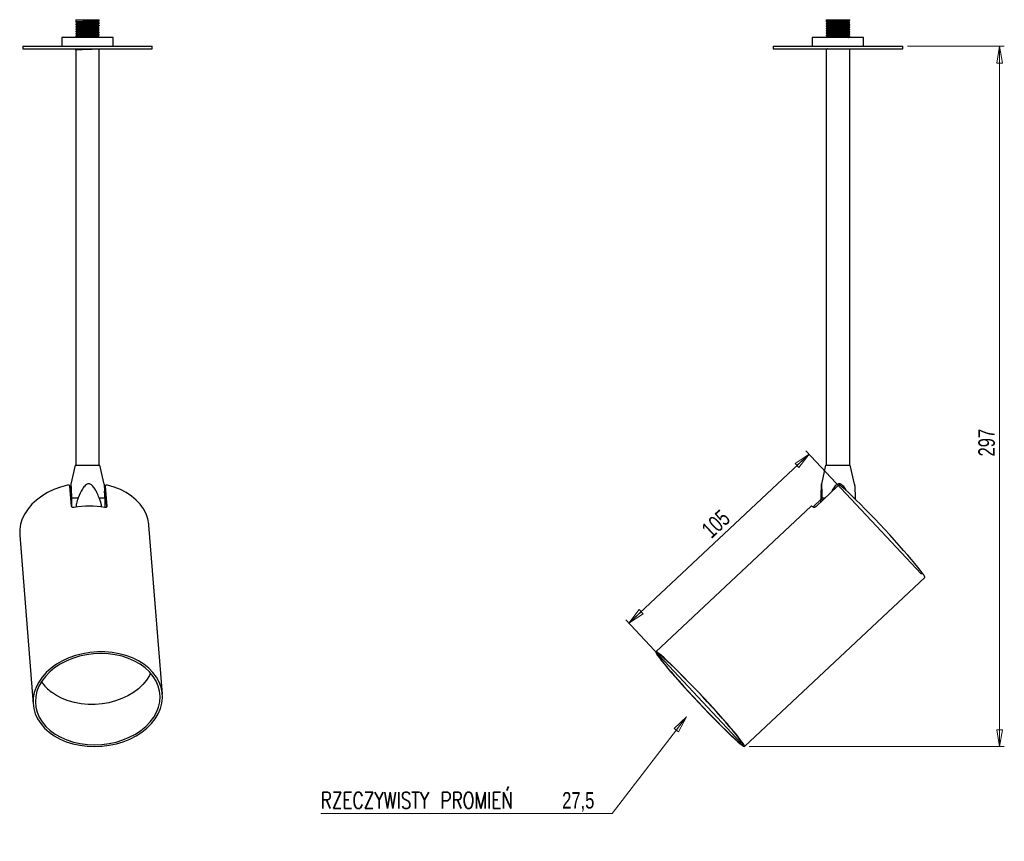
# Model space of a CAD drawing. Header units: millimetres. Extents: x 534 to 880, y 329 to 637.
# Tile 1 of 3: x 534 to 742, y 329 to 504. Entities that reach past the tile are written whole.
import ezdxf

# ---------------------------------------------------------------- set-up
doc = ezdxf.new("R2010")
doc.units = ezdxf.units.MM
doc.styles.add('SLDTEXTSTYLE0', font='TXT', dxfattribs={"width": 0.75})
doc.styles.add('SLDTEXTSTYLE1', font='TXT', dxfattribs={"width": 0.75, "bigfont": 'bigfont'})
doc.dimstyles.new('SLDDIMSTYLE0', dxfattribs={"dimtxt": 3.5, "dimasz": 3.556, "dimexe": 0, "dimexo": 0.0625, "dimgap": 0.875, "dimtad": 1, "dimdec": 0, "dimlfac": 2, "dimrnd": 1e-09, "dimzin": 12, "dimdsep": 46, "dimtxsty": 'SLDTEXTSTYLE0', "dimblk1": 'CLOSED', "dimblk2": 'CLOSED', "dimsah": 1, "dimcen": 0.09, "dimadec": 0, "dimazin": 3, "dimtfac": 1, "dimtdec": 0, "dimtofl": 0, "dimtmove": 0, "dimatfit": 3, "dimldrblk": 'CLOSED', "dimfxl": 0, "dimfrac": 2, "dimtolj": 1, "dimtzin": 12, "dimarcsym": 0})
doc.dimstyles.new('SLDDIMSTYLE1', dxfattribs={"dimtxt": 3.5, "dimasz": 3.556, "dimexe": 0, "dimexo": 0.0625, "dimgap": 0.875, "dimtad": 0, "dimtih": 1, "dimtoh": 1, "dimdec": 1, "dimlfac": 2, "dimrnd": 1e-09, "dimzin": 12, "dimdsep": 46, "dimtxsty": 'SLDTEXTSTYLE0', "dimblk1": 'CLOSED', "dimblk2": 'CLOSED', "dimsah": 1, "dimcen": 0, "dimadec": 0, "dimazin": 3, "dimtfac": 1, "dimtdec": 1, "dimtofl": 0, "dimtmove": 0, "dimatfit": 3, "dimldrblk": 'CLOSED', "dimfxl": 0, "dimfrac": 2, "dimtolj": 1, "dimtzin": 12, "dimarcsym": 0})

# ---------------------------------------------------------------- blocks, each defined once
blk = doc.blocks.new('_Closed')
at = {"color": 0, "linetype": 'ByBlock', "lineweight": -2}
for p, q in [((-1, 0.166667), (0, 0)), ((-1, 0.166667), (-1, -0.166667)), ((0, 0), (-1, -0.166667)), ((0, 0), (-1, 0))]:
    blk.add_line(p, q, dxfattribs=at)
blk = doc.blocks.new('_D')
at = {"color": 7, "linetype": 'Continuous', "lineweight": 0}
for p, q in [((662.85, 375.71), (701.1, 411.56)), ((724.94, 386.13), (700.41, 412.29)), ((686.69, 350.28), (662.17, 376.44))]:
    blk.add_line(p, q, dxfattribs=at)
at = {"color": 7, "linetype": 'Continuous', "lineweight": 18, "xscale": 3.556, "yscale": 3.556}
for p, rotation in [((701.1, 411.56, -134.01), 43.15044657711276), ((662.85, 375.71, -134.01), 223.1504465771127)]:
    blk.add_blockref('_Closed', p, dxfattribs=dict(at, rotation=rotation))
at = {"color": 7, "linetype": 'Continuous', "lineweight": 18, "insert": (677.95, 396.05), "char_height": 3.5, "attachment_point": 1, "rotation": 43.1504, "style": 'SLDTEXTSTYLE0'}
blk.add_mtext('105', dxfattribs=at)
blk = doc.blocks.new('_D_1')
at = {"color": 7, "linetype": 'Continuous', "lineweight": 0}
for p, q in [((675.06, 355.8), (659.33, 335.35)), ((659.33, 335.35), (597.47, 335.35))]:
    blk.add_line(p, q, dxfattribs=at)
at = {"color": 7, "linetype": 'Continuous', "lineweight": 18, "xscale": 3.556, "yscale": 3.556, "rotation": 52.41719681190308}
blk.add_blockref('_Closed', (675.06, 355.8, -1.02), dxfattribs=at)
at = {"color": 7, "linetype": 'Continuous', "lineweight": 18, "char_height": 3.5, "attachment_point": 1}
for s, insert, style in [('RZECZYWISTY PROMIEŃ', (597.47, 339.87), 'SLDTEXTSTYLE1'), ('27,5', (648.69, 339.87), 'SLDTEXTSTYLE0')]:
    blk.add_mtext(s, dxfattribs=dict(at, insert=insert, style=style))
blk = doc.blocks.new('_D_2')
at = {"color": 7, "linetype": 'Continuous', "lineweight": 0}
for p, q in [((721.95, 498.08), (742.49, 498.08)), ((741.49, 498.08), (741.49, 349.55)), ((688.38, 349.55), (742.49, 349.55))]:
    blk.add_line(p, q, dxfattribs=at)
at = {"color": 7, "linetype": 'Continuous', "lineweight": 18, "xscale": 3.556, "yscale": 3.556}
for p, rotation in [((741.49, 498.08, -134.01), 90.00000000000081), ((741.49, 349.55, -134.01), 270.0000000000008)]:
    blk.add_blockref('_Closed', p, dxfattribs=dict(at, rotation=rotation))
at = {"color": 7, "linetype": 'Continuous', "lineweight": 18, "insert": (736.98, 411.07), "char_height": 3.5, "attachment_point": 1, "rotation": 90, "style": 'SLDTEXTSTYLE0'}
blk.add_mtext('297', dxfattribs=at)

msp = doc.modelspace()

# ---------------------------------------------------------------- linework, layer by layer
at = {"color": 7, "linetype": 'Continuous', "lineweight": 25}
for p, q in [((545.5, 503.731), (545.5, 503.293)), ((545.5, 503.731), (550.493, 503.731)), ((545.5, 503.731), (545.576, 503.711)), ((550.493, 503.475), (550.493, 503.731)), ((704.701, 503.731), (704.701, 503.35)), ((704.701, 503.731), (709.701, 503.731)), ((709.43, 503.319), (709.43, 503.442)), ((709.701, 503.6), (709.701, 503.731)), ((545.493, 503.287), (545.493, 503.225)), ((545.493, 502.787), (545.493, 502.725)), ((545.493, 502.287), (545.493, 502.225)), ((545.493, 501.787), (545.493, 501.725)), ((545.5, 503.293), (545.522, 503.287)), ((545.767, 503.065), (545.767, 502.94)), ((545.767, 502.565), (545.767, 502.44)), ((545.767, 502.065), (545.767, 501.94)), ((545.767, 501.565), (545.767, 501.44)), ((550.223, 503.194), (550.223, 503.317)), ((550.223, 502.694), (550.223, 502.817)), ((550.223, 502.194), (550.223, 502.317)), ((550.223, 501.694), (550.223, 501.817)), ((550.493, 502.975), (550.493, 503.037)), ((550.493, 502.475), (550.493, 502.537)), ((550.493, 501.975), (550.493, 502.037)), ((550.493, 501.475), (550.493, 501.537)), ((704.701, 502.912), (704.701, 502.85)), ((704.701, 502.412), (704.701, 502.35)), ((704.701, 501.912), (704.701, 501.85)), ((704.701, 501.412), (704.701, 501.35)), ((704.971, 503.194), (704.971, 503.071)), ((704.971, 502.694), (704.971, 502.571)), ((704.971, 502.194), (704.971, 502.071)), ((704.971, 501.694), (704.971, 501.571)), ((709.43, 502.819), (709.43, 502.942)), ((709.43, 502.319), (709.43, 502.442)), ((709.43, 501.819), (709.43, 501.942)), ((709.43, 501.319), (709.43, 501.442)), ((709.701, 503.1), (709.701, 503.162)), ((709.701, 502.6), (709.701, 502.662)), ((709.701, 502.1), (709.701, 502.162)), ((709.701, 501.6), (709.701, 501.662)), ((542.543, 499.981), (542.543, 498.081)), ((543.368, 499.981), (542.543, 499.981)), ((553.443, 499.981), (543.368, 499.981)), ((545.493, 501.287), (545.493, 501.225)), ((545.493, 500.787), (545.493, 500.725)), ((545.493, 500.287), (545.493, 500.225)), ((545.767, 501.065), (545.767, 500.94)), ((545.767, 500.565), (545.767, 500.44)), ((550.223, 501.194), (550.223, 501.317)), ((550.223, 500.694), (550.223, 500.817)), ((550.223, 500.194), (550.223, 500.317)), ((550.465, 500.037), (550.366, 500.012)), ((550.493, 500.975), (550.493, 501.037)), ((550.493, 500.475), (550.493, 500.537)), ((550.493, 499.981), (550.493, 500.037)), ((553.443, 498.081), (553.443, 499.981)), ((701.751, 499.981), (701.751, 498.081)), ((712.651, 499.981), (701.751, 499.981)), ((704.701, 500.912), (704.701, 500.85)), ((704.701, 500.412), (704.701, 500.35)), ((704.971, 501.194), (704.971, 501.071)), ((704.971, 500.694), (704.971, 500.571)), ((704.971, 500.194), (704.971, 500.071)), ((709.43, 500.819), (709.43, 500.942)), ((709.43, 500.319), (709.43, 500.442)), ((709.701, 501.1), (709.701, 501.162)), ((709.701, 500.6), (709.701, 500.662)), ((709.701, 500.1), (709.701, 500.162)), ((712.651, 498.081), (712.651, 499.981)), ((534.243, 498.081), (534.243, 497.581)), ((534.243, 498.081), (561.743, 498.081)), ((534.243, 497.581), (561.743, 497.581)), ((545.493, 497.581), (545.493, 409.231)), ((545.5, 497.293), (545.5, 497.581)), ((545.77, 497.449), (545.5, 497.293)), ((545.759, 497.581), (545.77, 497.574)), ((545.77, 497.574), (545.77, 497.449)), ((550.49, 497.542), (550.474, 497.551)), ((550.493, 409.231), (550.493, 497.537)), ((561.743, 497.581), (561.743, 498.081)), ((693.451, 498.081), (693.451, 497.581)), ((693.451, 498.081), (714.721, 498.081)), ((693.451, 497.581), (714.721, 497.581)), ((704.701, 497.412), (704.701, 409.231)), ((704.713, 497.417), (704.729, 497.412)), ((709.701, 409.231), (709.701, 497.581)), ((714.721, 498.081), (720.951, 498.081)), ((714.721, 497.581), (720.951, 497.581)), ((720.951, 497.581), (720.951, 498.081)), ((545.368, 409.231), (544.484, 405.22)), ((545.368, 409.231), (550.618, 409.231)), ((551.503, 405.22), (550.618, 409.231)), ((704.576, 409.231), (703.691, 405.22)), ((704.576, 409.231), (709.826, 409.231)), ((710.71, 405.22), (709.826, 409.231)), ((544.619, 400.485), (544.28, 404.753)), ((551.611, 403.353), (551.666, 404.142)), ((551.646, 402.394), (551.72, 403.459)), ((551.72, 403.459), (551.666, 404.142)), ((551.753, 404.121), (551.666, 404.142)), ((551.807, 403.438), (551.72, 403.459)), ((551.759, 404.787), (551.733, 404.406)), ((551.759, 404.753), (551.733, 404.373)), ((551.733, 404.373), (551.738, 404.405)), ((551.733, 404.373), (552.053, 400.346)), ((551.759, 404.753), (552.098, 400.485)), ((707.125, 404.753), (702.572, 400.485)), ((544.668, 402.327), (546.033, 402.327)), ((550.473, 402.327), (551.649, 402.327)), ((702.015, 400.485), (703.536, 401.91)), ((703.545, 402.327), (703.523, 401.377)), ((703.889, 401.719), (703.876, 402.327)), ((710.856, 402.327), (710.864, 401.997)), ((701.535, 400.511), (668.571, 369.61)), ((563.876, 360.667), (561.029, 396.519)), ((533.615, 394.343), (536.462, 358.49)), ((687.378, 349.547), (725.624, 385.4))]:
    msp.add_line(p, q, dxfattribs=at)
at = {"color": 8, "linetype": 'Continuous', "lineweight": 25}
for p, q in [((703.876, 402.327), (704.537, 402.327)), ((710.533, 402.327), (710.856, 402.327)), ((552.094, 400.416), (552.098, 400.485)), ((702.015, 400.485), (702.23, 400.255))]:
    msp.add_line(p, q, dxfattribs=at)
at = {"color": 7, "linetype": 'Continuous', "lineweight": 25, "flags": 128}
for points in [[(543.747, 404.984), (542.273, 404.572), (540.865, 404.044), (539.539, 403.406), (538.312, 402.666), (537.2, 401.833), (536.218, 400.919), (535.378, 399.934), (534.69, 398.892), (534.164, 397.806), (533.805, 396.69), (533.62, 395.557), (533.609, 394.423), (533.615, 394.343)], [(561.029, 396.519), (561.013, 396.69), (560.81, 397.806), (560.434, 398.892), (559.891, 399.934), (559.188, 400.919), (558.332, 401.833), (557.336, 402.666), (556.212, 403.406), (554.975, 404.044), (553.639, 404.572), (552.223, 404.984)], [(725.624, 385.4), (725.64, 385.451), (725.575, 385.643), (725.39, 385.959), (725.088, 386.397), (724.674, 386.95), (724.151, 387.612), (723.526, 388.373), (722.809, 389.225), (722.007, 390.156), (721.131, 391.154), (720.193, 392.207), (719.203, 393.301), (718.176, 394.423), (717.124, 395.557), (716.06, 396.69), (714.998, 397.806), (713.952, 398.892), (712.934, 399.934), (711.959, 400.919), (711.038, 401.833), (710.184, 402.666), (709.406, 403.406), (708.716, 404.044), (708.121, 404.572), (707.63, 404.984)], [(702.081, 400.24), (701.906, 400.364), (701.763, 400.453), (701.652, 400.507), (701.575, 400.524), (701.535, 400.511)], [(549.472, 349.534), (551.039, 349.599), (552.596, 349.795), (554.12, 350.118), (555.593, 350.564), (556.996, 351.128), (558.309, 351.802), (559.516, 352.578), (560.602, 353.445), (561.551, 354.391), (562.352, 355.406), (562.994, 356.474), (563.469, 357.584), (563.771, 358.719), (563.895, 359.865), (563.841, 361.008), (563.608, 362.132), (563.2, 363.222), (562.622, 364.266), (561.881, 365.248), (560.988, 366.156), (559.954, 366.978), (558.793, 367.704), (557.519, 368.324), (556.149, 368.83), (554.701, 369.216), (553.194, 369.476), (551.648, 369.606), (550.082, 369.606), (548.518, 369.476), (546.975, 369.216), (545.473, 368.83), (544.033, 368.324), (542.673, 367.704), (541.411, 366.978), (540.262, 366.156), (539.243, 365.248), (538.367, 364.266), (537.644, 363.222), (537.085, 362.132), (536.696, 361.008), (536.482, 359.865), (536.447, 358.719), (536.592, 357.584), (536.913, 356.474), (537.406, 355.406), (538.067, 354.391), (538.885, 353.445), (539.85, 352.578), (540.949, 351.802), (542.169, 351.128), (543.493, 350.564), (544.904, 350.118), (546.384, 349.795), (547.913, 349.599), (549.472, 349.534)], [(549.497, 349.899), (551.036, 349.965), (552.563, 350.16), (554.057, 350.483), (555.499, 350.929), (556.869, 351.491), (558.148, 352.164), (559.319, 352.936), (560.367, 353.798), (561.276, 354.739), (562.036, 355.745), (562.635, 356.802), (563.065, 357.898), (563.321, 359.016), (563.399, 360.141), (563.298, 361.259), (563.02, 362.354), (562.568, 363.412), (561.948, 364.418), (561.169, 365.358), (560.241, 366.221), (559.177, 366.993), (557.991, 367.665), (556.699, 368.228), (555.319, 368.674), (553.87, 368.997), (552.37, 369.192), (550.841, 369.257), (549.302, 369.192), (547.775, 368.997), (546.281, 368.674), (544.839, 368.228), (543.469, 367.665), (542.19, 366.993), (541.019, 366.221), (539.971, 365.358), (539.062, 364.418), (538.302, 363.412), (537.703, 362.354), (537.273, 361.259), (537.017, 360.141), (536.939, 359.016), (537.04, 357.898), (537.318, 356.802), (537.77, 355.745), (538.39, 354.739), (539.169, 353.798), (540.097, 352.936), (541.161, 352.164), (542.347, 351.491), (543.638, 350.929), (545.018, 350.483), (546.468, 350.16), (547.968, 349.965), (549.497, 349.899)], [(687.339, 349.534), (687.394, 349.599), (687.327, 349.795), (687.137, 350.118), (686.828, 350.564), (686.404, 351.128), (685.87, 351.802), (685.233, 352.578), (684.501, 353.445), (683.684, 354.391), (682.793, 355.406), (681.839, 356.474), (680.835, 357.584), (679.793, 358.719), (678.727, 359.865), (677.652, 361.008), (676.581, 362.132), (675.528, 363.222), (674.507, 364.266), (673.532, 365.248), (672.614, 366.156), (671.766, 366.978), (670.999, 367.704), (670.323, 368.324), (669.746, 368.83), (669.277, 369.216), (668.922, 369.476), (668.684, 369.606), (668.567, 369.606), (668.574, 369.476), (668.702, 369.216), (668.952, 368.83), (669.319, 368.324), (669.799, 367.704), (670.386, 366.978), (671.071, 366.156), (671.847, 365.248), (672.702, 364.266), (673.626, 363.222), (674.607, 362.132), (675.632, 361.008), (676.687, 359.865), (677.759, 358.719), (678.834, 357.584), (679.898, 356.474), (680.936, 355.406), (681.936, 354.391), (682.884, 353.445), (683.769, 352.578), (684.578, 351.802), (685.3, 351.128), (685.928, 350.564), (686.451, 350.118), (686.864, 349.795), (687.161, 349.599), (687.339, 349.534)], [(686.998, 349.899), (687.051, 349.965), (686.982, 350.16), (686.79, 350.483), (686.48, 350.929), (686.054, 351.491), (685.519, 352.164), (684.882, 352.936), (684.152, 353.798), (683.338, 354.739), (682.452, 355.745), (681.505, 356.802), (680.51, 357.898), (679.481, 359.016), (678.432, 360.141), (677.376, 361.259), (676.329, 362.354), (675.304, 363.412), (674.315, 364.418), (673.375, 365.358), (672.498, 366.221), (671.694, 366.993), (670.976, 367.665), (670.352, 368.228), (669.832, 368.674), (669.421, 368.997), (669.126, 369.192), (668.951, 369.257), (668.898, 369.192), (668.967, 368.997), (669.159, 368.674), (669.469, 368.228), (669.895, 367.665), (670.43, 366.993), (671.067, 366.221), (671.797, 365.358), (672.611, 364.418), (673.497, 363.412), (674.444, 362.354), (675.439, 361.259), (676.468, 360.141), (677.517, 359.016), (678.573, 357.898), (679.62, 356.802), (680.646, 355.745), (681.635, 354.739), (682.574, 353.798), (683.452, 352.936), (684.255, 352.164), (684.973, 351.491), (685.597, 350.929), (686.118, 350.483), (686.528, 350.16), (686.823, 349.965), (686.998, 349.899)], [(561.378, 365.13), (561.126, 364.617), (560.497, 363.616), (559.715, 362.67), (558.789, 361.793), (557.734, 360.997), (556.563, 360.293), (555.294, 359.692), (553.944, 359.201), (552.532, 358.827), (551.077, 358.576), (549.602, 358.451), (548.125, 358.455), (546.668, 358.586), (545.251, 358.843), (543.895, 359.223), (542.617, 359.72), (541.437, 360.328), (540.371, 361.036)]]:
    msp.add_lwpolyline(points, dxfattribs=at)
at = {"color": 7, "linetype": 'Continuous', "lineweight": 25}
for centre, radius, start, end in [((548.392, 381.949), 18.575, 79.95152, 100.04848), ((545.706, 368.264), 8.984, 213.60927, 233.56638)]:
    msp.add_arc(centre, radius, start, end, dxfattribs=at)
for points, knots in [([(550.448, 503.471), (550.435, 503.464), (550.404, 503.446), (549.924, 503.418), (549.146, 503.387), (548.178, 503.356), (547.187, 503.324), (546.31, 503.293), (545.722, 503.262), (545.455, 503.239), (545.513, 503.227), (545.522, 503.225)], [0, 0, 0, 0, 0.08622283, 0.2134386, 0.34065437, 0.46787014, 0.59508592, 0.72230169, 0.84951746, 0.97673323, 1, 1, 1, 1]), ([(550.219, 503.314), (550.264, 503.34), (550.354, 503.393), (550.445, 503.445), (550.49, 503.471)], [0, 0, 0, 0, 0.4999665, 1, 1, 1, 1]), ([(709.655, 503.596), (709.643, 503.589), (709.611, 503.571), (709.132, 503.543), (708.353, 503.512), (707.385, 503.481), (706.394, 503.449), (705.518, 503.418), (704.925, 503.387), (704.657, 503.363), (704.729, 503.349), (704.746, 503.346)], [0, 0, 0, 0, 0.084721, 0.209721, 0.334721, 0.459721, 0.584721, 0.709721, 0.834721, 0.959721, 1, 1, 1, 1]), ([(709.389, 503.439), (709.378, 503.432), (709.35, 503.415), (708.923, 503.387), (708.229, 503.356), (707.365, 503.324), (706.482, 503.293), (705.699, 503.262), (705.175, 503.231), (704.937, 503.208), (704.989, 503.196), (704.997, 503.194)], [0, 0, 0, 0, 0.0853003, 0.2126726, 0.340045, 0.4674174, 0.5947898, 0.7221622, 0.8495345, 0.9769069, 1, 1, 1, 1]), ([(709.426, 503.439), (709.471, 503.465), (709.562, 503.518), (709.652, 503.57), (709.697, 503.596)], [0, 0, 0, 0, 0.4999665, 1, 1, 1, 1]), ([(550.465, 503.037), (550.451, 503.029), (550.422, 503.01), (549.926, 502.981), (549.146, 502.949), (548.178, 502.918), (547.187, 502.887), (546.31, 502.856), (545.722, 502.824), (545.455, 502.802), (545.513, 502.789), (545.522, 502.787)], [0, 0, 0, 0, 0.10213848, 0.22713848, 0.35213848, 0.47713848, 0.60213848, 0.72713848, 0.85213848, 0.97713848, 1, 1, 1, 1]), ([(550.448, 502.971), (550.435, 502.964), (550.404, 502.946), (549.924, 502.918), (549.146, 502.887), (548.178, 502.856), (547.187, 502.824), (546.31, 502.793), (545.722, 502.762), (545.455, 502.739), (545.513, 502.727), (545.522, 502.725)], [0, 0, 0, 0, 0.08622283, 0.2134386, 0.34065437, 0.46787014, 0.59508592, 0.72230169, 0.84951746, 0.97673323, 1, 1, 1, 1]), ([(550.465, 502.537), (550.451, 502.529), (550.422, 502.51), (549.926, 502.481), (549.146, 502.449), (548.178, 502.418), (547.187, 502.387), (546.31, 502.356), (545.722, 502.324), (545.455, 502.302), (545.513, 502.289), (545.522, 502.287)], [0, 0, 0, 0, 0.10213848, 0.22713848, 0.35213848, 0.47713848, 0.60213848, 0.72713848, 0.85213848, 0.97713848, 1, 1, 1, 1]), ([(550.448, 502.471), (550.435, 502.464), (550.404, 502.446), (549.924, 502.418), (549.146, 502.387), (548.178, 502.356), (547.187, 502.324), (546.31, 502.293), (545.722, 502.262), (545.455, 502.239), (545.513, 502.227), (545.522, 502.225)], [0, 0, 0, 0, 0.0862228, 0.2134386, 0.3406544, 0.4678701, 0.5950859, 0.7223017, 0.8495175, 0.9767332, 1, 1, 1, 1]), ([(550.465, 502.037), (550.451, 502.029), (550.422, 502.01), (549.926, 501.981), (549.146, 501.949), (548.178, 501.918), (547.187, 501.887), (546.31, 501.856), (545.722, 501.824), (545.455, 501.802), (545.513, 501.789), (545.522, 501.787)], [0, 0, 0, 0, 0.10213848, 0.22713848, 0.35213848, 0.47713848, 0.60213848, 0.72713848, 0.85213848, 0.97713848, 1, 1, 1, 1]), ([(550.448, 501.971), (550.435, 501.964), (550.404, 501.946), (549.924, 501.918), (549.146, 501.887), (548.178, 501.856), (547.187, 501.824), (546.31, 501.793), (545.722, 501.762), (545.455, 501.739), (545.513, 501.727), (545.522, 501.725)], [0, 0, 0, 0, 0.0862228, 0.2134386, 0.3406544, 0.4678701, 0.5950859, 0.7223017, 0.8495175, 0.9767332, 1, 1, 1, 1]), ([(550.465, 501.537), (550.451, 501.529), (550.422, 501.51), (549.926, 501.481), (549.146, 501.449), (548.178, 501.418), (547.187, 501.387), (546.31, 501.356), (545.722, 501.324), (545.455, 501.302), (545.513, 501.289), (545.522, 501.287)], [0, 0, 0, 0, 0.1021385, 0.2271385, 0.3521385, 0.4771385, 0.6021385, 0.7271385, 0.8521385, 0.9771385, 1, 1, 1, 1]), ([(550.448, 501.471), (550.435, 501.464), (550.404, 501.446), (549.924, 501.418), (549.146, 501.387), (548.178, 501.356), (547.187, 501.324), (546.31, 501.293), (545.722, 501.262), (545.455, 501.239), (545.513, 501.227), (545.522, 501.225)], [0, 0, 0, 0, 0.0862228, 0.2134386, 0.3406544, 0.4678701, 0.5950859, 0.7223017, 0.8495175, 0.9767332, 1, 1, 1, 1]), ([(545.782, 502.934), (545.738, 502.908), (545.653, 502.858), (545.569, 502.809), (545.529, 502.786)], [0, 0, 0, 0, 0.5281278, 1, 1, 1, 1]), ([(545.782, 502.434), (545.738, 502.408), (545.653, 502.358), (545.569, 502.309), (545.529, 502.286)], [0, 0, 0, 0, 0.5281278, 1, 1, 1, 1]), ([(545.782, 501.934), (545.738, 501.908), (545.653, 501.858), (545.569, 501.809), (545.529, 501.786)], [0, 0, 0, 0, 0.5281278, 1, 1, 1, 1]), ([(545.782, 501.434), (545.738, 501.408), (545.653, 501.358), (545.569, 501.309), (545.529, 501.286)], [0, 0, 0, 0, 0.5281278, 1, 1, 1, 1]), ([(545.532, 503.211), (545.576, 503.185), (545.666, 503.133), (545.755, 503.081), (545.799, 503.055)], [0, 0, 0, 0, 0.5000072, 1, 1, 1, 1]), ([(545.532, 502.711), (545.576, 502.685), (545.666, 502.633), (545.755, 502.581), (545.799, 502.555)], [0, 0, 0, 0, 0.5000072, 1, 1, 1, 1]), ([(545.532, 502.211), (545.576, 502.185), (545.666, 502.133), (545.755, 502.081), (545.799, 502.055)], [0, 0, 0, 0, 0.5000072, 1, 1, 1, 1]), ([(545.532, 501.711), (545.576, 501.685), (545.666, 501.633), (545.755, 501.581), (545.799, 501.555)], [0, 0, 0, 0, 0.5000072, 1, 1, 1, 1]), ([(550.198, 503.194), (550.186, 503.185), (550.159, 503.166), (549.717, 503.137), (549.021, 503.106), (548.158, 503.074), (547.274, 503.043), (546.493, 503.012), (545.964, 502.981), (545.725, 502.956), (545.789, 502.943), (545.805, 502.939)], [0, 0, 0, 0, 0.1007051, 0.2235173, 0.3463296, 0.4691418, 0.591954, 0.7147662, 0.8375784, 0.9603906, 1, 1, 1, 1]), ([(550.198, 502.694), (550.186, 502.685), (550.159, 502.666), (549.717, 502.637), (549.021, 502.606), (548.158, 502.574), (547.274, 502.543), (546.493, 502.512), (545.964, 502.481), (545.725, 502.456), (545.789, 502.443), (545.805, 502.439)], [0, 0, 0, 0, 0.1007051, 0.2235173, 0.3463296, 0.4691418, 0.591954, 0.7147662, 0.8375784, 0.9603906, 1, 1, 1, 1]), ([(550.198, 502.194), (550.186, 502.185), (550.159, 502.166), (549.717, 502.137), (549.021, 502.106), (548.158, 502.074), (547.274, 502.043), (546.493, 502.012), (545.964, 501.981), (545.725, 501.956), (545.789, 501.943), (545.805, 501.939)], [0, 0, 0, 0, 0.1007051, 0.2235173, 0.3463296, 0.4691418, 0.591954, 0.7147662, 0.8375784, 0.9603906, 1, 1, 1, 1]), ([(550.198, 501.694), (550.186, 501.685), (550.159, 501.666), (549.717, 501.637), (549.021, 501.606), (548.158, 501.574), (547.274, 501.543), (546.493, 501.512), (545.964, 501.481), (545.725, 501.456), (545.789, 501.443), (545.805, 501.439)], [0, 0, 0, 0, 0.1007051, 0.2235173, 0.3463296, 0.4691418, 0.591954, 0.7147662, 0.8375784, 0.9603906, 1, 1, 1, 1]), ([(550.181, 503.314), (550.17, 503.307), (550.142, 503.29), (549.715, 503.262), (549.021, 503.231), (548.158, 503.199), (547.274, 503.168), (546.493, 503.137), (545.964, 503.106), (545.725, 503.081), (545.789, 503.068), (545.805, 503.064)], [0, 0, 0, 0, 0.08377943, 0.20888089, 0.33398235, 0.45908381, 0.58418527, 0.70928673, 0.83438819, 0.95948964, 1, 1, 1, 1]), ([(550.181, 502.814), (550.17, 502.807), (550.142, 502.79), (549.715, 502.762), (549.021, 502.731), (548.158, 502.699), (547.274, 502.668), (546.493, 502.637), (545.964, 502.606), (545.725, 502.581), (545.789, 502.568), (545.805, 502.564)], [0, 0, 0, 0, 0.0837794, 0.2088809, 0.3339824, 0.4590838, 0.5841853, 0.7092867, 0.8343882, 0.9594896, 1, 1, 1, 1]), ([(550.181, 502.314), (550.17, 502.307), (550.142, 502.29), (549.715, 502.262), (549.021, 502.231), (548.158, 502.199), (547.274, 502.168), (546.493, 502.137), (545.964, 502.106), (545.725, 502.081), (545.789, 502.068), (545.805, 502.064)], [0, 0, 0, 0, 0.0837794, 0.2088809, 0.3339824, 0.4590838, 0.5841853, 0.7092867, 0.8343882, 0.9594896, 1, 1, 1, 1]), ([(550.181, 501.814), (550.17, 501.807), (550.142, 501.79), (549.715, 501.762), (549.021, 501.731), (548.158, 501.699), (547.274, 501.668), (546.493, 501.637), (545.964, 501.606), (545.725, 501.581), (545.789, 501.568), (545.805, 501.564)], [0, 0, 0, 0, 0.0837794, 0.2088809, 0.3339824, 0.4590838, 0.5841853, 0.7092867, 0.8343882, 0.9594896, 1, 1, 1, 1]), ([(550.219, 502.814), (550.264, 502.84), (550.354, 502.893), (550.445, 502.945), (550.49, 502.971)], [0, 0, 0, 0, 0.4999665, 1, 1, 1, 1]), ([(550.219, 502.314), (550.264, 502.34), (550.354, 502.393), (550.445, 502.445), (550.49, 502.471)], [0, 0, 0, 0, 0.4999665, 1, 1, 1, 1]), ([(550.219, 501.814), (550.264, 501.84), (550.354, 501.893), (550.445, 501.945), (550.49, 501.971)], [0, 0, 0, 0, 0.4999665, 1, 1, 1, 1]), ([(550.219, 501.314), (550.264, 501.34), (550.354, 501.393), (550.445, 501.445), (550.49, 501.471)], [0, 0, 0, 0, 0.4999665, 1, 1, 1, 1]), ([(550.49, 503.042), (550.445, 503.068), (550.356, 503.119), (550.267, 503.171), (550.223, 503.196)], [0, 0, 0, 0, 0.5071961, 1, 1, 1, 1]), ([(550.49, 502.542), (550.445, 502.568), (550.356, 502.619), (550.267, 502.671), (550.223, 502.696)], [0, 0, 0, 0, 0.5071961, 1, 1, 1, 1]), ([(550.49, 502.042), (550.445, 502.068), (550.356, 502.119), (550.267, 502.171), (550.223, 502.196)], [0, 0, 0, 0, 0.5071961, 1, 1, 1, 1]), ([(550.49, 501.542), (550.445, 501.568), (550.356, 501.619), (550.267, 501.671), (550.223, 501.696)], [0, 0, 0, 0, 0.5071961, 1, 1, 1, 1]), ([(709.672, 503.162), (709.659, 503.154), (709.629, 503.135), (709.134, 503.106), (708.353, 503.074), (707.385, 503.043), (706.395, 503.012), (705.517, 502.981), (704.929, 502.949), (704.662, 502.927), (704.72, 502.914), (704.729, 502.912)], [0, 0, 0, 0, 0.10213848, 0.22713848, 0.35213848, 0.47713848, 0.60213848, 0.72713848, 0.85213848, 0.97713848, 1, 1, 1, 1]), ([(709.672, 502.662), (709.659, 502.654), (709.629, 502.635), (709.134, 502.606), (708.353, 502.574), (707.385, 502.543), (706.395, 502.512), (705.517, 502.481), (704.929, 502.449), (704.662, 502.427), (704.72, 502.414), (704.729, 502.412)], [0, 0, 0, 0, 0.10213848, 0.22713848, 0.35213848, 0.47713848, 0.60213848, 0.72713848, 0.85213848, 0.97713848, 1, 1, 1, 1]), ([(709.672, 502.162), (709.659, 502.154), (709.629, 502.135), (709.134, 502.106), (708.353, 502.074), (707.385, 502.043), (706.395, 502.012), (705.517, 501.981), (704.929, 501.949), (704.662, 501.927), (704.72, 501.914), (704.729, 501.912)], [0, 0, 0, 0, 0.10213848, 0.22713848, 0.35213848, 0.47713848, 0.60213848, 0.72713848, 0.85213848, 0.97713848, 1, 1, 1, 1]), ([(709.672, 501.662), (709.659, 501.654), (709.629, 501.635), (709.134, 501.606), (708.353, 501.574), (707.385, 501.543), (706.395, 501.512), (705.517, 501.481), (704.929, 501.449), (704.662, 501.427), (704.72, 501.414), (704.729, 501.412)], [0, 0, 0, 0, 0.1021385, 0.2271385, 0.3521385, 0.4771385, 0.6021385, 0.7271385, 0.8521385, 0.9771385, 1, 1, 1, 1]), ([(709.655, 503.096), (709.643, 503.089), (709.611, 503.071), (709.132, 503.043), (708.353, 503.012), (707.385, 502.981), (706.394, 502.949), (705.518, 502.918), (704.925, 502.887), (704.657, 502.863), (704.729, 502.849), (704.746, 502.846)], [0, 0, 0, 0, 0.08472105, 0.20972105, 0.33472105, 0.45972105, 0.58472105, 0.70972105, 0.83472105, 0.95972105, 1, 1, 1, 1]), ([(709.655, 502.596), (709.643, 502.589), (709.611, 502.571), (709.132, 502.543), (708.353, 502.512), (707.385, 502.481), (706.394, 502.449), (705.518, 502.418), (704.925, 502.387), (704.657, 502.363), (704.729, 502.349), (704.746, 502.346)], [0, 0, 0, 0, 0.084721, 0.209721, 0.334721, 0.459721, 0.584721, 0.709721, 0.834721, 0.959721, 1, 1, 1, 1]), ([(709.655, 502.096), (709.643, 502.089), (709.611, 502.071), (709.132, 502.043), (708.353, 502.012), (707.385, 501.981), (706.394, 501.949), (705.518, 501.918), (704.925, 501.887), (704.657, 501.863), (704.729, 501.849), (704.746, 501.846)], [0, 0, 0, 0, 0.08472105, 0.20972105, 0.33472105, 0.45972105, 0.58472105, 0.70972105, 0.83472105, 0.95972105, 1, 1, 1, 1]), ([(709.655, 501.596), (709.643, 501.589), (709.611, 501.571), (709.132, 501.543), (708.353, 501.512), (707.385, 501.481), (706.394, 501.449), (705.518, 501.418), (704.925, 501.387), (704.657, 501.363), (704.729, 501.349), (704.746, 501.346)], [0, 0, 0, 0, 0.084721, 0.209721, 0.334721, 0.459721, 0.584721, 0.709721, 0.834721, 0.959721, 1, 1, 1, 1]), ([(704.704, 503.346), (704.749, 503.32), (704.838, 503.268), (704.927, 503.217), (704.971, 503.192)], [0, 0, 0, 0, 0.5073549, 1, 1, 1, 1]), ([(704.975, 503.073), (704.93, 503.047), (704.84, 502.995), (704.749, 502.943), (704.704, 502.917)], [0, 0, 0, 0, 0.4999669, 1, 1, 1, 1]), ([(704.704, 502.846), (704.749, 502.82), (704.838, 502.768), (704.927, 502.717), (704.971, 502.692)], [0, 0, 0, 0, 0.5073549, 1, 1, 1, 1]), ([(704.975, 502.573), (704.93, 502.547), (704.84, 502.495), (704.749, 502.443), (704.704, 502.417)], [0, 0, 0, 0, 0.4999669, 1, 1, 1, 1]), ([(704.704, 502.346), (704.749, 502.32), (704.838, 502.268), (704.927, 502.217), (704.971, 502.192)], [0, 0, 0, 0, 0.5073549, 1, 1, 1, 1]), ([(704.975, 502.073), (704.93, 502.047), (704.84, 501.995), (704.749, 501.943), (704.704, 501.917)], [0, 0, 0, 0, 0.4999669, 1, 1, 1, 1]), ([(704.704, 501.846), (704.749, 501.82), (704.838, 501.768), (704.927, 501.717), (704.971, 501.692)], [0, 0, 0, 0, 0.5073549, 1, 1, 1, 1]), ([(704.975, 501.573), (704.93, 501.547), (704.84, 501.495), (704.749, 501.443), (704.704, 501.417)], [0, 0, 0, 0, 0.4999669, 1, 1, 1, 1]), ([(704.704, 501.346), (704.749, 501.32), (704.838, 501.268), (704.927, 501.217), (704.971, 501.192)], [0, 0, 0, 0, 0.50735489, 1, 1, 1, 1]), ([(709.405, 503.319), (709.393, 503.31), (709.367, 503.291), (708.925, 503.262), (708.228, 503.231), (707.365, 503.199), (706.482, 503.168), (705.698, 503.137), (705.181, 503.106), (704.941, 503.085), (704.979, 503.074), (704.98, 503.073)], [0, 0, 0, 0, 0.104457, 0.2318447, 0.3592324, 0.48662, 0.6140077, 0.7413954, 0.8687831, 0.9961708, 1, 1, 1, 1]), ([(709.405, 502.819), (709.393, 502.81), (709.367, 502.791), (708.925, 502.762), (708.228, 502.731), (707.365, 502.699), (706.482, 502.668), (705.698, 502.637), (705.181, 502.606), (704.941, 502.585), (704.979, 502.574), (704.98, 502.573)], [0, 0, 0, 0, 0.104457, 0.2318447, 0.3592324, 0.48662, 0.6140077, 0.7413954, 0.8687831, 0.9961708, 1, 1, 1, 1]), ([(709.405, 502.319), (709.393, 502.31), (709.367, 502.291), (708.925, 502.262), (708.228, 502.231), (707.365, 502.199), (706.482, 502.168), (705.698, 502.137), (705.181, 502.106), (704.941, 502.085), (704.979, 502.074), (704.98, 502.073)], [0, 0, 0, 0, 0.10445698, 0.23184467, 0.35923236, 0.48662005, 0.61400774, 0.74139542, 0.86878311, 0.9961708, 1, 1, 1, 1]), ([(709.405, 501.819), (709.393, 501.81), (709.367, 501.791), (708.925, 501.762), (708.228, 501.731), (707.365, 501.699), (706.482, 501.668), (705.698, 501.637), (705.181, 501.606), (704.941, 501.585), (704.979, 501.574), (704.98, 501.573)], [0, 0, 0, 0, 0.10445698, 0.23184467, 0.35923236, 0.48662005, 0.61400774, 0.74139542, 0.86878311, 0.9961708, 1, 1, 1, 1]), ([(709.405, 501.319), (709.393, 501.31), (709.367, 501.291), (708.925, 501.262), (708.228, 501.231), (707.365, 501.199), (706.482, 501.168), (705.698, 501.137), (705.181, 501.106), (704.941, 501.085), (704.979, 501.074), (704.98, 501.073)], [0, 0, 0, 0, 0.10445698, 0.23184467, 0.35923236, 0.48662005, 0.61400774, 0.74139542, 0.86878311, 0.9961708, 1, 1, 1, 1]), ([(709.389, 502.939), (709.378, 502.932), (709.35, 502.915), (708.923, 502.887), (708.229, 502.856), (707.365, 502.824), (706.482, 502.793), (705.699, 502.762), (705.175, 502.731), (704.937, 502.708), (704.989, 502.696), (704.997, 502.694)], [0, 0, 0, 0, 0.0853003, 0.2126726, 0.340045, 0.4674174, 0.5947898, 0.7221622, 0.8495345, 0.9769069, 1, 1, 1, 1]), ([(709.389, 502.439), (709.378, 502.432), (709.35, 502.415), (708.923, 502.387), (708.229, 502.356), (707.365, 502.324), (706.482, 502.293), (705.699, 502.262), (705.175, 502.231), (704.937, 502.208), (704.989, 502.196), (704.997, 502.194)], [0, 0, 0, 0, 0.0853003, 0.2126726, 0.340045, 0.4674174, 0.5947898, 0.7221622, 0.8495345, 0.9769069, 1, 1, 1, 1]), ([(709.389, 501.939), (709.378, 501.932), (709.35, 501.915), (708.923, 501.887), (708.229, 501.856), (707.365, 501.824), (706.482, 501.793), (705.699, 501.762), (705.175, 501.731), (704.937, 501.708), (704.989, 501.696), (704.997, 501.694)], [0, 0, 0, 0, 0.0853003, 0.2126726, 0.340045, 0.4674174, 0.5947898, 0.7221622, 0.8495345, 0.9769069, 1, 1, 1, 1]), ([(709.389, 501.439), (709.378, 501.432), (709.35, 501.415), (708.923, 501.387), (708.229, 501.356), (707.365, 501.324), (706.482, 501.293), (705.699, 501.262), (705.175, 501.231), (704.937, 501.208), (704.989, 501.196), (704.997, 501.194)], [0, 0, 0, 0, 0.08530025, 0.21267263, 0.34004501, 0.46741739, 0.59478977, 0.72216215, 0.84953453, 0.97690691, 1, 1, 1, 1]), ([(709.426, 502.939), (709.471, 502.965), (709.562, 503.018), (709.652, 503.07), (709.697, 503.096)], [0, 0, 0, 0, 0.4999665, 1, 1, 1, 1]), ([(709.426, 502.439), (709.471, 502.465), (709.562, 502.518), (709.652, 502.57), (709.697, 502.596)], [0, 0, 0, 0, 0.4999665, 1, 1, 1, 1]), ([(709.426, 501.939), (709.471, 501.965), (709.562, 502.018), (709.652, 502.07), (709.697, 502.096)], [0, 0, 0, 0, 0.49996645, 1, 1, 1, 1]), ([(709.426, 501.439), (709.471, 501.465), (709.562, 501.518), (709.652, 501.57), (709.697, 501.596)], [0, 0, 0, 0, 0.49996645, 1, 1, 1, 1]), ([(709.697, 503.167), (709.652, 503.193), (709.563, 503.244), (709.474, 503.296), (709.43, 503.321)], [0, 0, 0, 0, 0.50719606, 1, 1, 1, 1]), ([(709.697, 502.667), (709.652, 502.693), (709.563, 502.744), (709.474, 502.796), (709.43, 502.821)], [0, 0, 0, 0, 0.5071961, 1, 1, 1, 1]), ([(709.697, 502.167), (709.652, 502.193), (709.563, 502.244), (709.474, 502.296), (709.43, 502.321)], [0, 0, 0, 0, 0.5071961, 1, 1, 1, 1]), ([(709.697, 501.667), (709.652, 501.693), (709.563, 501.744), (709.474, 501.796), (709.43, 501.821)], [0, 0, 0, 0, 0.5071961, 1, 1, 1, 1]), ([(709.697, 501.167), (709.652, 501.193), (709.563, 501.244), (709.474, 501.296), (709.43, 501.321)], [0, 0, 0, 0, 0.5071961, 1, 1, 1, 1]), ([(550.465, 501.037), (550.451, 501.029), (550.422, 501.01), (549.926, 500.981), (549.146, 500.949), (548.178, 500.918), (547.187, 500.887), (546.31, 500.856), (545.722, 500.824), (545.455, 500.802), (545.513, 500.789), (545.522, 500.787)], [0, 0, 0, 0, 0.1021385, 0.2271385, 0.3521385, 0.4771385, 0.6021385, 0.7271385, 0.8521385, 0.9771385, 1, 1, 1, 1]), ([(550.448, 500.971), (550.435, 500.964), (550.404, 500.946), (549.924, 500.918), (549.146, 500.887), (548.178, 500.856), (547.187, 500.824), (546.31, 500.793), (545.722, 500.762), (545.455, 500.739), (545.513, 500.727), (545.522, 500.725)], [0, 0, 0, 0, 0.0862228, 0.2134386, 0.3406544, 0.4678701, 0.5950859, 0.7223017, 0.8495175, 0.9767332, 1, 1, 1, 1]), ([(550.465, 500.537), (550.451, 500.529), (550.422, 500.51), (549.926, 500.481), (549.146, 500.449), (548.178, 500.418), (547.187, 500.387), (546.31, 500.356), (545.722, 500.324), (545.455, 500.302), (545.513, 500.289), (545.522, 500.287)], [0, 0, 0, 0, 0.1021385, 0.2271385, 0.3521385, 0.4771385, 0.6021385, 0.7271385, 0.8521385, 0.9771385, 1, 1, 1, 1]), ([(550.448, 500.471), (550.435, 500.464), (550.404, 500.446), (549.924, 500.418), (549.146, 500.387), (548.178, 500.356), (547.187, 500.324), (546.31, 500.293), (545.722, 500.262), (545.455, 500.239), (545.513, 500.227), (545.522, 500.225)], [0, 0, 0, 0, 0.0862228, 0.2134386, 0.3406544, 0.4678701, 0.5950859, 0.7223017, 0.8495175, 0.9767332, 1, 1, 1, 1]), ([(545.782, 500.934), (545.738, 500.908), (545.653, 500.858), (545.569, 500.809), (545.529, 500.786)], [0, 0, 0, 0, 0.5281278, 1, 1, 1, 1]), ([(545.782, 500.434), (545.738, 500.408), (545.653, 500.358), (545.569, 500.309), (545.529, 500.286)], [0, 0, 0, 0, 0.5281278, 1, 1, 1, 1]), ([(545.532, 501.211), (545.576, 501.185), (545.666, 501.133), (545.755, 501.081), (545.799, 501.055)], [0, 0, 0, 0, 0.5000072, 1, 1, 1, 1]), ([(545.532, 500.711), (545.576, 500.685), (545.666, 500.633), (545.755, 500.581), (545.799, 500.555)], [0, 0, 0, 0, 0.5000072, 1, 1, 1, 1]), ([(545.532, 500.211), (545.576, 500.185), (545.666, 500.133), (545.755, 500.081), (545.799, 500.055)], [0, 0, 0, 0, 0.5000072, 1, 1, 1, 1]), ([(550.198, 501.194), (550.186, 501.185), (550.159, 501.166), (549.717, 501.137), (549.021, 501.106), (548.158, 501.074), (547.274, 501.043), (546.493, 501.012), (545.964, 500.981), (545.725, 500.956), (545.789, 500.943), (545.805, 500.939)], [0, 0, 0, 0, 0.1007051, 0.2235173, 0.3463296, 0.4691418, 0.591954, 0.7147662, 0.8375784, 0.9603906, 1, 1, 1, 1]), ([(550.198, 500.694), (550.186, 500.685), (550.159, 500.666), (549.717, 500.637), (549.021, 500.606), (548.158, 500.574), (547.274, 500.543), (546.493, 500.512), (545.964, 500.481), (545.725, 500.456), (545.789, 500.443), (545.805, 500.439)], [0, 0, 0, 0, 0.1007051, 0.2235173, 0.3463296, 0.4691418, 0.591954, 0.7147662, 0.8375784, 0.9603906, 1, 1, 1, 1]), ([(550.181, 501.314), (550.17, 501.307), (550.142, 501.29), (549.715, 501.262), (549.021, 501.231), (548.158, 501.199), (547.274, 501.168), (546.493, 501.137), (545.964, 501.106), (545.725, 501.081), (545.789, 501.068), (545.805, 501.064)], [0, 0, 0, 0, 0.0837794, 0.2088809, 0.3339824, 0.4590838, 0.5841853, 0.7092867, 0.8343882, 0.9594896, 1, 1, 1, 1]), ([(550.181, 500.814), (550.17, 500.807), (550.142, 500.79), (549.715, 500.762), (549.021, 500.731), (548.158, 500.699), (547.274, 500.668), (546.493, 500.637), (545.964, 500.606), (545.725, 500.581), (545.789, 500.568), (545.805, 500.564)], [0, 0, 0, 0, 0.0837794, 0.2088809, 0.3339824, 0.4590838, 0.5841853, 0.7092867, 0.8343882, 0.9594896, 1, 1, 1, 1]), ([(550.181, 500.314), (550.17, 500.307), (550.142, 500.29), (549.715, 500.262), (549.021, 500.231), (548.158, 500.199), (547.274, 500.168), (546.493, 500.137), (545.964, 500.106), (545.725, 500.081), (545.789, 500.068), (545.805, 500.064)], [0, 0, 0, 0, 0.0837794, 0.2088809, 0.3339824, 0.4590838, 0.5841853, 0.7092867, 0.8343882, 0.9594896, 1, 1, 1, 1]), ([(550.198, 500.194), (550.186, 500.185), (550.159, 500.166), (549.717, 500.137), (549.021, 500.106), (548.157, 500.074), (547.277, 500.043), (546.483, 500.012), (546.162, 499.991), (546.001, 499.981)], [0, 0, 0, 0, 0.1202337, 0.2668614, 0.4134891, 0.5601168, 0.7067446, 0.8533723, 1, 1, 1, 1]), ([(550.219, 500.814), (550.264, 500.84), (550.354, 500.893), (550.445, 500.945), (550.49, 500.971)], [0, 0, 0, 0, 0.4999665, 1, 1, 1, 1]), ([(550.219, 500.314), (550.264, 500.34), (550.354, 500.393), (550.445, 500.445), (550.49, 500.471)], [0, 0, 0, 0, 0.49996645, 1, 1, 1, 1]), ([(550.49, 501.042), (550.445, 501.068), (550.356, 501.119), (550.267, 501.171), (550.223, 501.196)], [0, 0, 0, 0, 0.5071961, 1, 1, 1, 1]), ([(550.49, 500.542), (550.445, 500.568), (550.356, 500.619), (550.267, 500.671), (550.223, 500.696)], [0, 0, 0, 0, 0.5071961, 1, 1, 1, 1]), ([(550.49, 500.042), (550.445, 500.068), (550.356, 500.119), (550.267, 500.171), (550.223, 500.196)], [0, 0, 0, 0, 0.5071961, 1, 1, 1, 1]), ([(709.672, 501.162), (709.659, 501.154), (709.629, 501.135), (709.134, 501.106), (708.353, 501.074), (707.385, 501.043), (706.395, 501.012), (705.517, 500.981), (704.929, 500.949), (704.662, 500.927), (704.72, 500.914), (704.729, 500.912)], [0, 0, 0, 0, 0.1021385, 0.2271385, 0.3521385, 0.4771385, 0.6021385, 0.7271385, 0.8521385, 0.9771385, 1, 1, 1, 1]), ([(709.672, 500.662), (709.659, 500.654), (709.629, 500.635), (709.134, 500.606), (708.353, 500.574), (707.385, 500.543), (706.395, 500.512), (705.517, 500.481), (704.929, 500.449), (704.662, 500.427), (704.72, 500.414), (704.729, 500.412)], [0, 0, 0, 0, 0.1021385, 0.2271385, 0.3521385, 0.4771385, 0.6021385, 0.7271385, 0.8521385, 0.9771385, 1, 1, 1, 1]), ([(709.655, 501.096), (709.643, 501.089), (709.611, 501.071), (709.132, 501.043), (708.353, 501.012), (707.385, 500.981), (706.394, 500.949), (705.518, 500.918), (704.925, 500.887), (704.657, 500.863), (704.729, 500.849), (704.746, 500.846)], [0, 0, 0, 0, 0.084721, 0.209721, 0.334721, 0.459721, 0.584721, 0.709721, 0.834721, 0.959721, 1, 1, 1, 1]), ([(709.655, 500.596), (709.643, 500.589), (709.611, 500.571), (709.132, 500.543), (708.353, 500.512), (707.385, 500.481), (706.394, 500.449), (705.518, 500.418), (704.925, 500.387), (704.657, 500.363), (704.729, 500.349), (704.746, 500.346)], [0, 0, 0, 0, 0.08472105, 0.20972105, 0.33472105, 0.45972105, 0.58472105, 0.70972105, 0.83472105, 0.95972105, 1, 1, 1, 1]), ([(704.975, 501.073), (704.93, 501.047), (704.84, 500.995), (704.749, 500.943), (704.704, 500.917)], [0, 0, 0, 0, 0.4999669, 1, 1, 1, 1]), ([(704.704, 500.846), (704.749, 500.82), (704.838, 500.768), (704.927, 500.717), (704.971, 500.692)], [0, 0, 0, 0, 0.5073549, 1, 1, 1, 1]), ([(704.975, 500.573), (704.93, 500.547), (704.84, 500.495), (704.749, 500.443), (704.704, 500.417)], [0, 0, 0, 0, 0.4999669, 1, 1, 1, 1]), ([(704.704, 500.346), (704.749, 500.32), (704.838, 500.268), (704.927, 500.217), (704.971, 500.192)], [0, 0, 0, 0, 0.5073549, 1, 1, 1, 1]), ([(704.975, 500.073), (704.93, 500.047), (704.877, 500.016), (704.823, 499.985), (704.815, 499.981)], [0, 0, 0, 0, 0.8452056, 1, 1, 1, 1]), ([(709.405, 500.819), (709.393, 500.81), (709.367, 500.791), (708.925, 500.762), (708.228, 500.731), (707.365, 500.699), (706.482, 500.668), (705.698, 500.637), (705.181, 500.606), (704.941, 500.585), (704.979, 500.574), (704.98, 500.573)], [0, 0, 0, 0, 0.104457, 0.2318447, 0.3592324, 0.48662, 0.6140077, 0.7413954, 0.8687831, 0.9961708, 1, 1, 1, 1]), ([(709.405, 500.319), (709.393, 500.31), (709.367, 500.291), (708.925, 500.262), (708.228, 500.231), (707.365, 500.199), (706.482, 500.168), (705.698, 500.137), (705.181, 500.106), (704.941, 500.085), (704.979, 500.074), (704.98, 500.073)], [0, 0, 0, 0, 0.104457, 0.2318447, 0.3592324, 0.48662, 0.6140077, 0.7413954, 0.8687831, 0.9961708, 1, 1, 1, 1]), ([(709.389, 500.939), (709.378, 500.932), (709.35, 500.915), (708.923, 500.887), (708.229, 500.856), (707.365, 500.824), (706.482, 500.793), (705.699, 500.762), (705.175, 500.731), (704.937, 500.708), (704.989, 500.696), (704.997, 500.694)], [0, 0, 0, 0, 0.08530025, 0.21267263, 0.34004501, 0.46741739, 0.59478977, 0.72216215, 0.84953453, 0.97690691, 1, 1, 1, 1]), ([(709.389, 500.439), (709.378, 500.432), (709.35, 500.415), (708.923, 500.387), (708.229, 500.356), (707.365, 500.324), (706.482, 500.293), (705.699, 500.262), (705.175, 500.231), (704.937, 500.208), (704.989, 500.196), (704.997, 500.194)], [0, 0, 0, 0, 0.08530025, 0.21267263, 0.34004501, 0.46741739, 0.59478977, 0.72216215, 0.84953453, 0.97690691, 1, 1, 1, 1]), ([(709.672, 500.162), (709.659, 500.154), (709.629, 500.135), (709.134, 500.106), (708.352, 500.074), (707.389, 500.043), (706.382, 500.012), (705.837, 499.991), (705.565, 499.981)], [0, 0, 0, 0, 0.1404663, 0.3123731, 0.4842798, 0.6561865, 0.8280933, 1, 1, 1, 1]), ([(709.426, 500.939), (709.471, 500.965), (709.562, 501.018), (709.652, 501.07), (709.697, 501.096)], [0, 0, 0, 0, 0.49996645, 1, 1, 1, 1]), ([(709.426, 500.439), (709.471, 500.465), (709.562, 500.518), (709.652, 500.57), (709.697, 500.596)], [0, 0, 0, 0, 0.49996645, 1, 1, 1, 1]), ([(709.426, 499.939), (709.471, 499.965), (709.562, 500.018), (709.652, 500.07), (709.697, 500.096)], [0, 0, 0, 0, 0.49996645, 1, 1, 1, 1]), ([(709.697, 500.667), (709.652, 500.693), (709.563, 500.744), (709.474, 500.796), (709.43, 500.821)], [0, 0, 0, 0, 0.5071961, 1, 1, 1, 1]), ([(709.697, 500.167), (709.652, 500.193), (709.563, 500.244), (709.474, 500.296), (709.43, 500.321)], [0, 0, 0, 0, 0.50719606, 1, 1, 1, 1]), ([(550.465, 497.537), (550.451, 497.529), (550.422, 497.51), (549.927, 497.481), (549.145, 497.449), (548.179, 497.418), (547.184, 497.387), (546.32, 497.356), (545.683, 497.324), (545.561, 497.304), (545.5, 497.293)], [0, 0, 0, 0, 0.1045282, 0.2324527, 0.3603773, 0.4883018, 0.6162264, 0.7441509, 0.8720755, 1, 1, 1, 1]), ([(704.975, 497.573), (704.93, 497.547), (704.84, 497.495), (704.749, 497.443), (704.704, 497.417)], [0, 0, 0, 0, 0.4999669, 1, 1, 1, 1]), ([(544.668, 402.327), (544.657, 402.689), (544.637, 403.328), (544.601, 404.211), (544.569, 404.817), (544.537, 405.151), (544.517, 405.251), (544.498, 405.274), (544.476, 405.207), (544.44, 404.862), (544.406, 404.262), (544.388, 403.719), (544.38, 403.492)], [0, 0, 0, 0, 0.1854358, 0.3268384, 0.473716, 0.5325633, 0.5807092, 0.6027936, 0.6537642, 0.7192549, 0.8827858, 1, 1, 1, 1]), ([(550.473, 402.327), (550.319, 402.689), (550.047, 403.328), (549.569, 404.211), (549.134, 404.817), (548.706, 405.151), (548.445, 405.251), (548.188, 405.274), (547.894, 405.207), (547.399, 404.863), (546.71, 403.897), (546.303, 402.953), (546.033, 402.327)], [0, 0, 0, 0, 0.154042, 0.2715055, 0.3935171, 0.4424017, 0.4823967, 0.5007422, 0.5430836, 0.5974869, 0.7333324, 1, 1, 1, 1]), ([(703.876, 402.327), (703.864, 402.689), (703.844, 403.328), (703.808, 404.211), (703.776, 404.817), (703.744, 405.151), (703.725, 405.251), (703.706, 405.274), (703.684, 405.207), (703.647, 404.863), (703.596, 403.897), (703.565, 402.953), (703.545, 402.327)], [0, 0, 0, 0, 0.154042, 0.2715055, 0.3935171, 0.4424017, 0.4823967, 0.5007422, 0.5430836, 0.5974869, 0.7333324, 1, 1, 1, 1]), ([(708.987, 403.79), (708.94, 403.883), (708.743, 404.268), (708.41, 404.736), (707.977, 405.112), (707.696, 405.242), (707.419, 405.278), (707.112, 405.212), (706.628, 404.88), (706.181, 404.301), (705.943, 403.773), (705.843, 403.551)], [0, 0, 0, 0, 0.0668902, 0.2776715, 0.3629531, 0.4330016, 0.4723937, 0.5411145, 0.6287208, 0.8437711, 1, 1, 1, 1]), ([(544.28, 404.753), (544.272, 404.789), (544.255, 404.862), (544.165, 404.945), (544.038, 404.996), (543.891, 405.01), (543.791, 404.992), (543.747, 404.984)], [0, 0, 0, 0, 0.2036816, 0.4072558, 0.6138972, 0.8280731, 1, 1, 1, 1]), ([(551.502, 405.213), (551.504, 405.21), (551.515, 405.182), (551.545, 404.86), (551.598, 403.935), (551.629, 402.975), (551.649, 402.327)], [0, 0, 0, 0, 0.0174397, 0.1321262, 0.4136511, 1, 1, 1, 1]), ([(552.223, 404.984), (552.167, 404.993), (552.053, 405.012), (551.907, 404.983), (551.803, 404.915), (551.759, 404.831), (551.759, 404.773), (551.759, 404.753)], [0, 0, 0, 0, 0.2275837, 0.4554043, 0.6765559, 0.888193, 1, 1, 1, 1]), ([(707.63, 404.984), (707.609, 404.993), (707.566, 405.012), (707.456, 404.983), (707.327, 404.915), (707.211, 404.831), (707.147, 404.773), (707.125, 404.753)], [0, 0, 0, 0, 0.2275837, 0.45540434, 0.67655588, 0.88819301, 1, 1, 1, 1]), ([(710.71, 405.213), (710.711, 405.21), (710.723, 405.182), (710.753, 404.86), (710.806, 403.935), (710.836, 402.975), (710.856, 402.327)], [0, 0, 0, 0, 0.0174397, 0.1321262, 0.4136511, 1, 1, 1, 1]), ([(544.705, 400.325), (544.704, 400.454), (544.701, 401.143), (544.683, 401.796), (544.668, 402.327)], [0, 0, 0, 0, 0.1875785, 1, 1, 1, 1]), ([(546.033, 402.327), (545.883, 401.915), (545.643, 401.256), (545.564, 400.561), (545.535, 400.3)], [0, 0, 0, 0, 0.6255423, 1, 1, 1, 1]), ([(550.969, 400.302), (550.96, 400.439), (550.912, 401.136), (550.669, 401.796), (550.473, 402.327)], [0, 0, 0, 0, 0.1966602, 1, 1, 1, 1]), ([(551.649, 402.327), (551.66, 401.915), (551.678, 401.235), (551.684, 400.517), (551.687, 400.235)], [0, 0, 0, 0, 0.6063539, 1, 1, 1, 1]), ([(545.151, 400.24), (545.093, 400.233), (544.976, 400.22), (544.816, 400.253), (544.695, 400.321), (544.632, 400.405), (544.622, 400.464), (544.619, 400.485)], [0, 0, 0, 0, 0.2233625, 0.4467857, 0.6679299, 0.8821371, 1, 1, 1, 1]), ([(552.098, 400.485), (552.096, 400.449), (552.092, 400.376), (552.02, 400.293), (551.907, 400.24), (551.771, 400.222), (551.675, 400.234), (551.633, 400.24)], [0, 0, 0, 0, 0.2054225, 0.4107139, 0.6196713, 0.8359707, 1, 1, 1, 1]), ([(701.869, 400.362), (701.894, 400.382), (701.943, 400.418), (701.992, 400.464), (702.015, 400.485)], [0, 0, 0, 0, 0.5355308, 1, 1, 1, 1]), ([(702.572, 400.485), (702.531, 400.449), (702.448, 400.376), (702.32, 400.293), (702.206, 400.24), (702.123, 400.222), (702.094, 400.234), (702.081, 400.24)], [0, 0, 0, 0, 0.2054225, 0.4107139, 0.6196713, 0.8359707, 1, 1, 1, 1])]:
    msp.add_open_spline(points, degree=3, knots=knots, dxfattribs=at)

# ---------------------------------------------------------------- dimensions: what is measured, and where the dimension line sits
at = {"color": 7, "linetype": 'Continuous', "lineweight": 18}
for base, p1, p2, angle, picture, middle in [((741.491, 349.547), (720.951, 498.081), (687.378, 349.547), 90, '_D_2', (741.491, 414.95)), ((701.096, 411.565), (687.378, 349.547), (725.624, 385.4), 43.15045, '_D', (683.869, 395.416))]:
    dim = msp.add_linear_dim(base=base, p1=p1, p2=p2, angle=angle, dimstyle='SLDDIMSTYLE0', dxfattribs=at)
    dim.commit()
    dim.dimension.update_dxf_attribs({"geometry": picture, "text_midpoint": middle, "dimtype": 160})
dim = msp.add_radius_dim(center=(677.975, 359.578), mpoint=(675.063, 355.795), text='RZECZYWISTY PROMIEŃ<>', dimstyle='SLDDIMSTYLE1', dxfattribs=at)
dim.commit()
dim.dimension.update_dxf_attribs({"geometry": '_D_1', "text_midpoint": (627.607, 338.133), "dimtype": 164})

doc.saveas('drawing.dxf')
